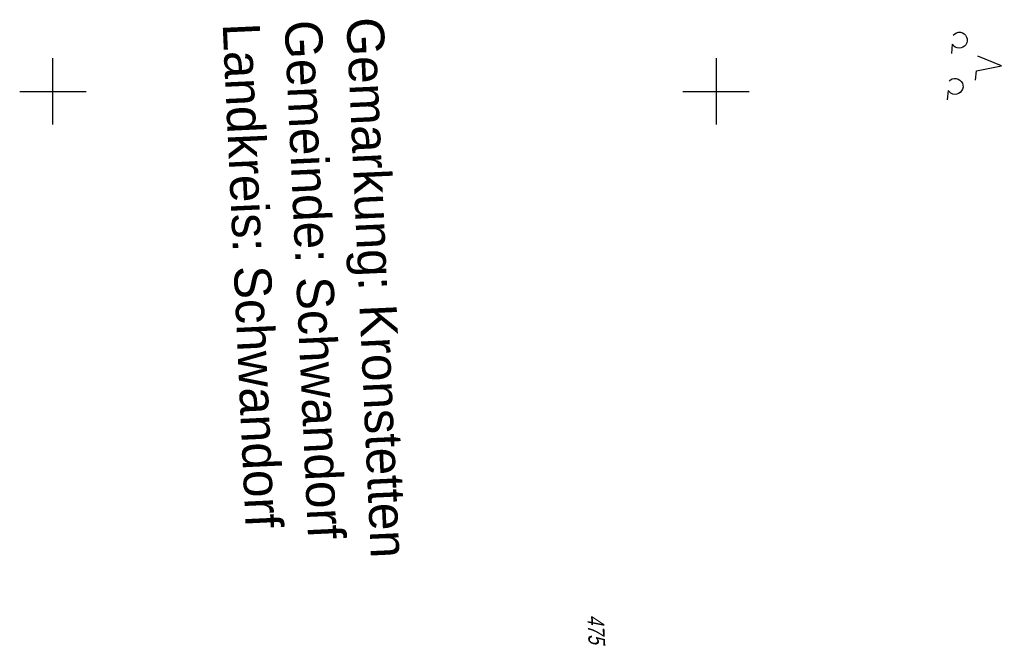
# Model space of a CAD drawing. Extents: x 510579 to 511204, y 466954 to 468018.
# Tile 20 of 48: x 510695 to 510843, y 467517 to 467611. Entities that reach past the tile are written whole.
import ezdxf

# ---------------------------------------------------------------- set-up
doc = ezdxf.new("R2010")
doc.units = 0
doc.header["$LTSCALE"] = 10
doc.header["$MEASUREMENT"] = 0
doc.linetypes.add('LT00', pattern=[0])
doc.layers.get('0').update_dxf_attribs({"linetype": 'LT00'})
for name, color, linetype in [('DFK_FLUR_NR', 250, 'LT00'), ('DFK_NUTZUNG', 250, 'LT00'), ('GRENZNAME_A', 250, 'Continuous'), ('V100_RASTER', 250, 'LT00')]:
    doc.layers.add(name, color=color, linetype=linetype)
doc.styles.get("Standard").update_dxf_attribs({"font": 'ARIAL.TTF'})
doc.styles.add('UNIR-H', font='unir_h.shx', dxfattribs={"width": 0.8})

# ---------------------------------------------------------------- blocks, each defined once
blk = doc.blocks.new('SYMB7201')
at = {"color": 0, "linetype": 'ByBlock'}
for p, q in [((0, 0.385), (-0.11, 0.015)), ((-0.255, -0.385), (-0.115, -0.385)), ((0.445, -0.385), (0.585, -0.385))]:
    blk.add_line(p, q, dxfattribs=at)
for points in [[(0.25, 0.015), (0.11, 0.015), (0, 0.385)], [(-0.393816, -0.383308), (-0.416239, -0.362945), (-0.432849, -0.337617), (-0.442589, -0.308936), (-0.444836, -0.27873), (-0.439449, -0.248923), (-0.426769, -0.221415), (-0.407606, -0.197958), (-0.38318, -0.180047), (-0.355047, -0.168823), (-0.325, -0.165), (-0.294953, -0.168823), (-0.26682, -0.180047), (-0.242394, -0.197959), (-0.223231, -0.221415), (-0.210551, -0.248923), (-0.205164, -0.27873), (-0.207411, -0.308936), (-0.21715, -0.337617), (-0.233761, -0.362945), (-0.256184, -0.383308)], [(0.306185, -0.383308), (0.283761, -0.362945), (0.267151, -0.337617), (0.257411, -0.308936), (0.255164, -0.27873), (0.260552, -0.248923), (0.273231, -0.221415), (0.292394, -0.197958), (0.31682, -0.180047), (0.344953, -0.168823), (0.375, -0.165), (0.405047, -0.168823), (0.43318, -0.180047), (0.457606, -0.197959), (0.476769, -0.221415), (0.489449, -0.248923), (0.494836, -0.27873), (0.492589, -0.308936), (0.48285, -0.337617), (0.466239, -0.362945), (0.443816, -0.383308)]]:
    blk.add_lwpolyline(points, dxfattribs=at)

msp = doc.modelspace()

# ---------------------------------------------------------------- linework, layer by layer
at = {"layer": 'V100_RASTER'}
for p, q in [((510700, 467595), (510700, 467605)), ((510800, 467605), (510800, 467595)), ((510695, 467600), (510705, 467600)), ((510795, 467600), (510805, 467600))]:
    msp.add_line(p, q, dxfattribs=at)

# ---------------------------------------------------------------- block references
at = {"layer": 'DFK_NUTZUNG', "xscale": 10.00000000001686, "yscale": 10, "zscale": 10, "rotation": 264.7377100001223}
msp.add_blockref('SYMB7201', (510839.21, 467604.23), dxfattribs=at)

# ---------------------------------------------------------------- texts
at = {"layer": 'DFK_FLUR_NR', "oblique": 13.754, "width": 0.75}
msp.add_text('475', height=2.5, rotation=272.6154, dxfattribs=at).set_placement((510780.57, 467521.06))
at = {"layer": 'GRENZNAME_A', "insert": (510749.84, 467611.31), "char_height": 5.6, "attachment_point": 1, "rotation": 272.6154, "style": 'UNIR-H'}
msp.add_mtext('{\\W1;Gemarkung: Kronstetten\\PGemeinde: Schwandorf\\PLandkreis: Schwandorf}', dxfattribs=at)

doc.saveas('drawing.dxf')
